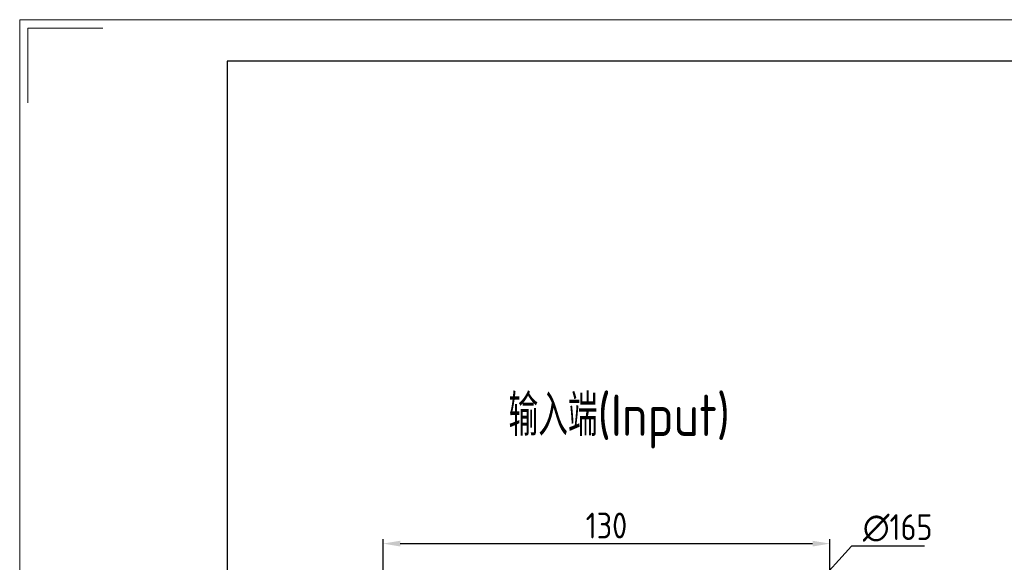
# Model space of a CAD drawing. Header units: millimetres. Extents: x 0 to 1017, y 0 to 717.
# Tile 7 of 13: x 0 to 286, y 559 to 717. Entities that reach past the tile are written whole.
import ezdxf

# ---------------------------------------------------------------- set-up
doc = ezdxf.new("R2010")
doc.units = ezdxf.units.MM
doc.layers.add('6文字层', color=3, linetype='Continuous')
doc.layers.add('图框_外框线', color=7, linetype='Continuous', lineweight=18)
doc.layers.add('尺寸线', color=7, linetype='Continuous', lineweight=25)
doc.styles.add('工程字', font='gbenor.shx', dxfattribs={"bigfont": 'gbcbig.shx'})
doc.dimstyles.new('ISO-25-1', dxfattribs={"dimtxt": 11, "dimasz": 5, "dimexe": 1.25, "dimexo": 1, "dimgap": 2, "dimtad": 1, "dimtoh": 1, "dimtxsty": '工程字', "dimcen": 2, "dimadec": 0, "dimazin": 0, "dimtfac": 1, "dimtmove": 0, "dimatfit": 3, "dimfxl": 1, "dimarcsym": 0})

# ---------------------------------------------------------------- blocks, each defined once
blk = doc.blocks.new('*D86')
at = {"layer": '6文字层', "color": 0, "lineweight": -2}
for p, q in [((105.72, 536.69), (105.72, 566.03)), ((110.72, 564.78), (230.72, 564.78)), ((235.72, 536.69), (235.72, 566.03))]:
    blk.add_line(p, q, dxfattribs=at)
at = {"layer": '6文字层', "color": 0}
for points in [[(110.72, 565.61), (110.72, 563.94), (105.72, 564.78)], [(230.72, 563.94), (230.72, 565.61), (235.72, 564.78)]]:
    blk.add_solid(points, dxfattribs=at)
at = {"layer": 'Defpoints', "color": 0}
for p in [(235.72, 564.78), (105.72, 535.69), (235.72, 535.69)]:
    blk.add_point(p, dxfattribs=at)
at = {"layer": '6文字层', "color": 0, "insert": (170.72, 570.03), "char_height": 7.5, "attachment_point": 5, "style": '工程字'}
blk.add_mtext('130', dxfattribs=at)
blk = doc.blocks.new('*D88')
at = {"layer": '6文字层', "color": 0, "lineweight": -2}
for p, q in [((241.99, 564.08), (229.25, 549.92)), ((263.26, 564.08), (241.99, 564.08)), ((168.72, 484.88), (172.72, 484.88)), ((170.72, 482.88), (170.72, 486.88))]:
    blk.add_line(p, q, dxfattribs=at)
at = {"layer": '6文字层', "color": 0}
blk.add_solid([(228.63, 550.48), (229.87, 549.37), (225.91, 546.21)], dxfattribs=at)
at = {"layer": 'Defpoints', "color": 0}
for p in [(225.91, 546.21), (115.53, 423.56)]:
    blk.add_point(p, dxfattribs=at)
at = {"layer": '6文字层', "color": 0, "insert": (255.45, 569.33), "char_height": 7.5, "attachment_point": 5, "style": '工程字'}
blk.add_mtext('∅165', dxfattribs=at)

msp = doc.modelspace()

# ---------------------------------------------------------------- linework, layer by layer
at = {"layer": '图框_外框线', "color": 3}
msp.add_lwpolyline([(0, 0), (1014.0534, 0), (1014.0534, 717.0806), (0, 717.0806)], close=True, dxfattribs=at)
msp.add_lwpolyline([(2.4144, 692.9365), (2.4144, 714.6662), (24.1441, 714.6662)], dxfattribs=at)
at = {"layer": '图框_外框线', "color": 3, "lineweight": 25}
msp.add_lwpolyline([(60.3603, 12.0721), (1001.9813, 12.0721), (1001.9813, 705.0086), (60.3603, 705.0086)], close=True, dxfattribs=at)

# ---------------------------------------------------------------- texts
at = {"layer": '尺寸线', "color": 0, "linetype": 'ByBlock', "insert": (142.2245, 608.0883), "char_height": 12, "width": 95.737896, "attachment_point": 1, "style": '工程字'}
msp.add_mtext('输入端(Input)', dxfattribs=at)

# ---------------------------------------------------------------- dimensions: what is measured, and where the dimension line sits
at = {"layer": '6文字层'}
dim = msp.add_linear_dim(base=(235.7212, 564.7778), p1=(105.7212, 535.6893), p2=(235.7212, 535.6893), dimstyle='ISO-25-1', override={"dimtxt": 7.5, "dimgap": 1.5}, dxfattribs=at)
dim.commit()
dim.dimension.update_dxf_attribs({"geometry": '*D86', "text_midpoint": (170.7212, 564.7778), "dimtype": 160})
dim = msp.add_diameter_dim_2p(p1=(115.5342, 423.5592), p2=(225.9082, 546.2074), dimstyle='ISO-25-1', override={"dimtxt": 7.5, "dimgap": 1.5, "dimtxsty": '工程字', "dimse2": 1, "dimsd2": 1, "dimtofl": 0, "dimatfit": 0}, dxfattribs=at)
dim.commit()
dim.dimension.update_dxf_attribs({"geometry": '*D88', "text_midpoint": (255.4509, 564.0805), "dimtype": 163})

doc.saveas('drawing.dxf')
